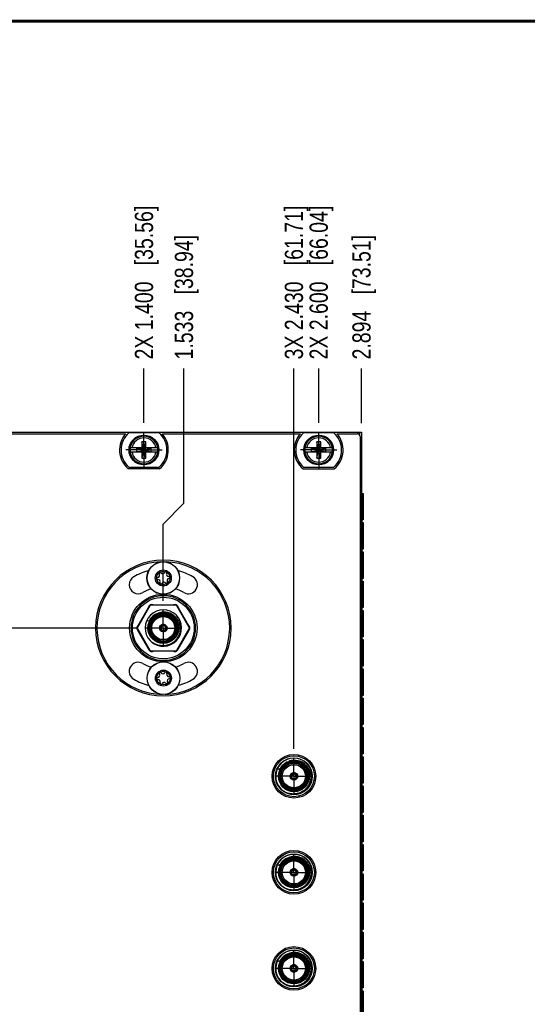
# Model space of a CAD drawing. Header units: inches. Extents: x 0.2 to 16.8, y 0.2 to 10.8.
# Tile 3 of 28: x 4.1 to 7.6, y 4 to 10.8. Entities that reach past the tile are written whole.
import ezdxf

# ---------------------------------------------------------------- set-up
doc = ezdxf.new("R2010")
doc.units = ezdxf.units.IN
doc.header["$LTSCALE"] = 0.935
doc.header["$MEASUREMENT"] = 0
doc.linetypes.add('CENTER', pattern=[0.6, 0.375, -0.075, 0.075, -0.075])
doc.layers.get('0').update_dxf_attribs({"linetype": 'CONTINUOUS'})
doc.layers.add('DEFAULT_1', color=7, linetype='CENTER')
doc.layers.add('DIMENSIONS', color=7, linetype='CONTINUOUS')
doc.styles.get("Standard").update_dxf_attribs({"font": 'txt', "width": 0.8})
doc.dimstyles.new('DIMSTYLE_2', dxfattribs={"dimtxt": 0.125, "dimasz": 0.18, "dimexe": 0.18, "dimexo": 0.0625, "dimgap": 0.09, "dimtad": 0, "dimtih": 1, "dimtoh": 1, "dimdec": 3, "dimzin": 4, "dimdsep": 46, "dimtxsty": 'STANDARD', "dimblk": '_FILLED', "dimblk1": '_FILLED', "dimblk2": '_FILLED', "dimcen": 0.09, "dimadec": 0, "dimazin": 0, "dimtfac": 1, "dimtdec": 3, "dimtofl": 0, "dimtmove": 0, "dimatfit": 3, "dimldrblk": '_FILLED', "dimfxl": 1, "dimtolj": 1, "dimtzin": 4, "dimarcsym": 0})
doc.dimstyles.new('DIMSTYLE_3', dxfattribs={"dimtxt": 0.125, "dimasz": 0.18, "dimexe": 0.18, "dimexo": 0.0625, "dimgap": 0.09, "dimtad": 0, "dimtih": 1, "dimtoh": 1, "dimdec": 3, "dimzin": 4, "dimdsep": 46, "dimtxsty": 'STANDARD', "dimblk": '_FILLED', "dimblk1": '_FILLED', "dimblk2": '_FILLED', "dimcen": 0.09, "dimadec": 0, "dimazin": 0, "dimtp": 0.01, "dimtm": 0.01, "dimtfac": 1, "dimtdec": 3, "dimtofl": 0, "dimtmove": 0, "dimatfit": 3, "dimldrblk": '_FILLED', "dimfxl": 1, "dimtolj": 1, "dimtzin": 4, "dimarcsym": 0})

# ---------------------------------------------------------------- blocks, each defined once
blk = doc.blocks.new('*D1')
at = {"layer": 'DIMENSIONS', "color": 2, "linetype": 'CONTINUOUS'}
blk.add_line((4.8757, 6.5901), (2.7988, 6.5901), dxfattribs=at)
at = {"layer": 'DIMENSIONS', "color": 2, "linetype": 'CONTINUOUS', "insert": (2.7363, 6.6526), "char_height": 0.125, "width": 1.425, "attachment_point": 3, "line_spacing_factor": 0.9}
blk.add_mtext('-1.223{\\Ftxt.shx;\\W1.000000;\\H0.125000; }[31.06]', dxfattribs=at)
blk = doc.blocks.new('_FILLED')
at = {"color": 0, "linetype": 'BYBLOCK'}
blk.add_solid([(0, 0), (-1, 0.174), (-1, -0.174)], dxfattribs=at)
blk = doc.blocks.new('*D8')
at = {"layer": 'DIMENSIONS', "color": 2, "linetype": 'CONTINUOUS'}
blk.add_line((4.9303, 8.0007), (4.9303, 8.3726), dxfattribs=at)
at = {"layer": 'DIMENSIONS', "color": 2, "linetype": 'CONTINUOUS', "insert": (4.8678, 8.4351), "char_height": 0.125, "width": 1.625, "attachment_point": 1, "rotation": 90, "line_spacing_factor": 0.9}
blk.add_mtext('2X 1.400{\\Ftxt.shx;\\W1.000000;\\H0.125000; }[35.56]', dxfattribs=at)
blk = doc.blocks.new('*D9')
at = {"layer": 'DIMENSIONS', "color": 2, "linetype": 'CONTINUOUS'}
blk.add_line((6.1303, 8.0007), (6.1303, 8.3726), dxfattribs=at)
at = {"layer": 'DIMENSIONS', "color": 2, "linetype": 'CONTINUOUS', "insert": (6.0678, 8.4351), "char_height": 0.125, "width": 1.625, "attachment_point": 1, "rotation": 90, "line_spacing_factor": 0.9}
blk.add_mtext('2X 2.600{\\Ftxt.shx;\\W1.000000;\\H0.125000; }[66.04]', dxfattribs=at)
blk = doc.blocks.new('*D11')
at = {"layer": 'DIMENSIONS', "color": 2, "linetype": 'CONTINUOUS'}
blk.add_line((5.96, 5.7596), (5.96, 8.3726), dxfattribs=at)
at = {"layer": 'DIMENSIONS', "color": 2, "linetype": 'CONTINUOUS', "insert": (5.8975, 8.4351), "char_height": 0.125, "width": 1.625, "attachment_point": 1, "rotation": 90, "line_spacing_factor": 0.9}
blk.add_mtext('3X 2.430{\\Ftxt.shx;\\W1.000000;\\H0.125000; }[61.71]', dxfattribs=at)
blk = doc.blocks.new('*D12')
at = {"layer": 'DIMENSIONS', "color": 2, "linetype": 'CONTINUOUS'}
for p, q in [((5.2048, 7.4468), (5.2048, 8.3726)), ((5.0633, 7.3042), (5.2048, 7.4468)), ((5.0633, 6.7777), (5.0633, 7.3042))]:
    blk.add_line(p, q, dxfattribs=at)
at = {"layer": 'DIMENSIONS', "color": 2, "linetype": 'CONTINUOUS', "insert": (5.1423, 8.4351), "char_height": 0.125, "width": 1.325, "attachment_point": 1, "rotation": 90, "line_spacing_factor": 0.9}
blk.add_mtext('1.533{\\Ftxt.shx;\\W1.000000;\\H0.125000; }[38.94]', dxfattribs=at)
blk = doc.blocks.new('*D13')
at = {"layer": 'DIMENSIONS', "color": 2, "linetype": 'CONTINUOUS'}
blk.add_line((6.4243, 7.9976), (6.4243, 8.3726), dxfattribs=at)
at = {"layer": 'DIMENSIONS', "color": 2, "linetype": 'CONTINUOUS', "insert": (6.3618, 8.4351), "char_height": 0.125, "width": 1.325, "attachment_point": 1, "rotation": 90, "line_spacing_factor": 0.9}
blk.add_mtext('2.894{\\Ftxt.shx;\\W1.000000;\\H0.125000; }[73.51]', dxfattribs=at)

msp = doc.modelspace()

# ---------------------------------------------------------------- linework, layer by layer
at = {"color": 6, "linetype": 'CONTINUOUS'}
for p, q in [((3.2363, 7.9351), (6.4243, 7.9351)), ((6.4243, 7.9351), (6.4243, 2.8702))]:
    msp.add_line(p, q, dxfattribs=at)
at = {"color": 7, "linetype": 'CONTINUOUS'}
for p, q in [((3.6549, 7.9251), (4.8058, 7.9251)), ((5.0341, 7.9316), (4.8266, 7.9316)), ((5.0549, 7.9251), (6.0058, 7.9251)), ((6.2341, 7.9316), (6.0266, 7.9316)), ((6.2549, 7.9251), (6.3943, 7.9251)), ((4.9166, 7.8702), (4.9166, 7.8269)), ((4.9434, 7.7592), (4.9166, 7.8702)), ((4.9441, 7.8702), (4.9166, 7.8702)), ((4.9173, 7.7592), (4.9441, 7.8702)), ((4.9441, 7.8269), (4.9441, 7.8702)), ((6.1166, 7.8702), (6.1166, 7.8269)), ((6.1434, 7.7592), (6.1166, 7.8702)), ((6.1441, 7.8702), (6.1166, 7.8702)), ((6.1173, 7.7592), (6.1441, 7.8702)), ((6.1441, 7.8269), (6.1441, 7.8702)), ((6.4143, 7.9051), (6.4143, 2.9002)), ((4.9186, 7.8269), (4.8357, 7.8269)), ((4.8357, 7.7994), (4.9186, 7.7994)), ((4.8818, 7.8014), (4.8818, 7.8248)), ((4.8818, 7.8014), (4.9789, 7.8248)), ((4.8818, 7.8248), (4.9789, 7.8014)), ((4.8818, 7.8248), (4.9186, 7.8248)), ((4.9186, 7.8014), (4.8818, 7.8014)), ((4.9166, 7.7994), (4.9166, 7.756)), ((4.9186, 7.8248), (4.9186, 7.8269)), ((4.9186, 7.8014), (4.9421, 7.8248)), ((4.9421, 7.8014), (4.9186, 7.8248)), ((4.9186, 7.7994), (4.9186, 7.8014)), ((4.9421, 7.8248), (4.9421, 7.8269)), ((5.025, 7.8269), (4.9421, 7.8269)), ((4.9789, 7.8248), (4.9421, 7.8248)), ((4.9421, 7.8014), (4.9421, 7.7994)), ((4.9421, 7.8014), (4.9789, 7.8014)), ((4.9421, 7.7994), (5.025, 7.7994)), ((4.9441, 7.756), (4.9441, 7.7994)), ((4.9789, 7.8014), (4.9789, 7.8248)), ((6.1186, 7.8269), (6.0357, 7.8269)), ((6.0357, 7.7994), (6.1186, 7.7994)), ((6.0818, 7.8014), (6.0818, 7.8248)), ((6.0818, 7.8014), (6.1789, 7.8248)), ((6.0818, 7.8248), (6.1186, 7.8248)), ((6.0818, 7.8248), (6.1789, 7.8014)), ((6.1186, 7.8014), (6.0818, 7.8014)), ((6.1166, 7.7994), (6.1166, 7.756)), ((6.1186, 7.8248), (6.1186, 7.8269)), ((6.1186, 7.8014), (6.1421, 7.8248)), ((6.1421, 7.8014), (6.1186, 7.8248)), ((6.1186, 7.7994), (6.1186, 7.8014)), ((6.1421, 7.8248), (6.1421, 7.8269)), ((6.225, 7.8269), (6.1421, 7.8269)), ((6.1789, 7.8248), (6.1421, 7.8248)), ((6.1421, 7.8014), (6.1421, 7.7994)), ((6.1421, 7.8014), (6.1789, 7.8014)), ((6.1421, 7.7994), (6.225, 7.7994)), ((6.1441, 7.756), (6.1441, 7.7994)), ((6.1789, 7.8014), (6.1789, 7.8248)), ((4.9166, 7.756), (4.9441, 7.756)), ((6.1166, 7.756), (6.1441, 7.756)), ((5.0378, 7.6846), (4.8229, 7.6846)), ((4.8266, 7.6946), (5.0341, 7.6946)), ((6.0229, 7.6846), (6.2378, 7.6846)), ((6.0266, 7.6946), (6.2341, 7.6946)), ((6.4264, 7.5151), (6.435, 7.5151)), ((6.4351, 7.5151), (6.4351, 7.3332)), ((6.427, 7.3142), (6.427, 7.3332)), ((6.4351, 7.3332), (6.427, 7.3332)), ((6.427, 7.3142), (6.435, 7.3142)), ((6.4351, 7.3142), (6.4351, 7.1322)), ((6.427, 7.1132), (6.427, 7.1322)), ((6.4351, 7.1322), (6.427, 7.1322)), ((6.427, 7.1132), (6.435, 7.1132)), ((6.4351, 7.1132), (6.4351, 6.9313)), ((6.427, 6.9123), (6.427, 6.9313)), ((6.4351, 6.9313), (6.427, 6.9313)), ((6.427, 6.9123), (6.435, 6.9123)), ((6.4351, 6.9123), (6.4351, 6.7303)), ((4.971, 6.7421), (4.8855, 6.5941)), ((4.891, 6.6085), (4.9612, 6.7302)), ((5.1488, 6.7461), (4.9779, 6.7461)), ((4.9931, 6.7486), (5.1336, 6.7486)), ((5.2412, 6.5941), (5.1557, 6.7421)), ((5.1655, 6.7302), (5.2357, 6.6085)), ((6.4351, 6.7303), (6.427, 6.7303)), ((6.427, 6.7113), (6.427, 6.7303)), ((6.427, 6.7113), (6.435, 6.7113)), ((6.4351, 6.7113), (6.4351, 6.5294)), ((4.9509, 6.6447), (4.9656, 6.6375)), ((4.8855, 6.5861), (4.971, 6.4381)), ((4.9612, 6.45), (4.891, 6.5717)), ((5.0405, 6.5815), (5.0401, 6.582)), ((5.0407, 6.5813), (5.0405, 6.5815)), ((5.0449, 6.5815), (5.0423, 6.5801)), ((5.045, 6.5774), (5.0441, 6.5769)), ((5.0447, 6.574), (5.0442, 6.5759)), ((5.0459, 6.5823), (5.0449, 6.5815)), ((5.0467, 6.5784), (5.045, 6.5774)), ((5.0469, 6.583), (5.0459, 6.5823)), ((5.0467, 6.5784), (5.0478, 6.5789)), ((5.0479, 6.5837), (5.0469, 6.583)), ((5.0478, 6.5789), (5.049, 6.5794)), ((5.049, 6.5794), (5.0497, 6.5798)), ((5.0497, 6.5798), (5.0501, 6.58)), ((5.0587, 6.6143), (5.0606, 6.6138)), ((5.0613, 6.6079), (5.0612, 6.6071)), ((5.0612, 6.6071), (5.0612, 6.6067)), ((5.0615, 6.6104), (5.0613, 6.6079)), ((5.0615, 6.6124), (5.0615, 6.6134)), ((5.0615, 6.6104), (5.0615, 6.6124)), ((5.0651, 6.6134), (5.0651, 6.6114)), ((5.0651, 6.6114), (5.0652, 6.6104)), ((5.0653, 6.6092), (5.0652, 6.6104)), ((5.0655, 6.6067), (5.0653, 6.6092)), ((5.067, 6.6142), (5.0673, 6.6142)), ((5.0673, 6.6142), (5.068, 6.6143)), ((5.0766, 6.58), (5.0789, 6.5789)), ((5.0788, 6.5837), (5.0808, 6.5823)), ((5.0789, 6.5789), (5.08, 6.5784)), ((5.0809, 6.5779), (5.08, 6.5784)), ((5.0808, 6.5823), (5.0818, 6.5815)), ((5.0826, 6.5769), (5.0809, 6.5779)), ((5.0818, 6.5815), (5.0827, 6.581)), ((5.0822, 6.5746), (5.082, 6.574)), ((5.0823, 6.5749), (5.0822, 6.5746)), ((5.0825, 6.5759), (5.0823, 6.5749)), ((5.0827, 6.581), (5.0835, 6.5806)), ((5.0835, 6.5806), (5.0844, 6.5801)), ((5.0866, 6.582), (5.0852, 6.5807)), ((5.1557, 6.4381), (5.2412, 6.5861)), ((5.2357, 6.5717), (5.1655, 6.45)), ((6.4351, 6.5294), (6.427, 6.5294)), ((6.427, 6.5104), (6.427, 6.5294)), ((6.427, 6.5104), (6.435, 6.5104)), ((6.4351, 6.5104), (6.4351, 6.3284)), ((4.9779, 6.4341), (5.1488, 6.4341)), ((5.1336, 6.4316), (4.9931, 6.4316)), ((6.4351, 6.3284), (6.427, 6.3284)), ((6.427, 6.3094), (6.427, 6.3284)), ((6.427, 6.3094), (6.435, 6.3094)), ((6.4351, 6.3094), (6.4351, 6.1275)), ((6.4351, 6.1275), (6.427, 6.1275)), ((6.427, 6.1085), (6.427, 6.1275)), ((6.427, 6.1085), (6.435, 6.1085)), ((6.4351, 6.1085), (6.4351, 5.9265)), ((6.4351, 5.9265), (6.427, 5.9265)), ((6.427, 5.9075), (6.427, 5.9265)), ((6.427, 5.9075), (6.435, 5.9075)), ((6.4351, 5.9075), (6.4351, 5.7256)), ((6.4351, 5.7256), (6.427, 5.7256)), ((6.427, 5.7066), (6.427, 5.7256)), ((6.427, 5.7066), (6.435, 5.7066)), ((6.4351, 5.7066), (6.4351, 5.5246)), ((5.8475, 5.6265), (5.8622, 5.6194)), ((5.9371, 5.5634), (5.9366, 5.564)), ((5.9373, 5.5631), (5.9371, 5.5634)), ((5.9416, 5.5632), (5.9391, 5.5618)), ((5.9415, 5.5595), (5.9407, 5.559)), ((5.9431, 5.5605), (5.9415, 5.5595)), ((5.9426, 5.564), (5.9416, 5.5632)), ((5.9448, 5.5655), (5.9426, 5.564)), ((5.9431, 5.5605), (5.9456, 5.5615)), ((5.9456, 5.5615), (5.9464, 5.5619)), ((5.9464, 5.5619), (5.9468, 5.5621)), ((5.9581, 5.5897), (5.958, 5.5887)), ((5.958, 5.5887), (5.958, 5.5884)), ((5.9584, 5.5923), (5.9581, 5.5897)), ((5.9584, 5.5942), (5.9584, 5.5951)), ((5.9584, 5.5923), (5.9584, 5.5942)), ((5.9615, 5.5923), (5.9615, 5.5951)), ((5.9617, 5.591), (5.9615, 5.5923)), ((5.9619, 5.5884), (5.9617, 5.591)), ((5.9636, 5.596), (5.964, 5.5961)), ((5.964, 5.5961), (5.9647, 5.5962)), ((5.9731, 5.5621), (5.9756, 5.561)), ((5.9754, 5.5653), (5.9751, 5.5655)), ((5.9762, 5.5647), (5.9754, 5.5653)), ((5.9756, 5.561), (5.9768, 5.5605)), ((5.9783, 5.5632), (5.9762, 5.5647)), ((5.9768, 5.5605), (5.9792, 5.559)), ((5.9783, 5.5632), (5.9792, 5.5627)), ((5.9788, 5.5564), (5.9786, 5.5558)), ((5.9789, 5.5568), (5.9788, 5.5564)), ((5.9792, 5.5627), (5.98, 5.5622)), ((5.98, 5.5622), (5.9808, 5.5618)), ((6.4351, 5.5246), (6.427, 5.5246)), ((6.427, 5.5056), (6.427, 5.5246)), ((6.427, 5.5056), (6.435, 5.5056)), ((6.4351, 5.5056), (6.4351, 5.3237)), ((6.4351, 5.3237), (6.427, 5.3237)), ((6.427, 5.3047), (6.427, 5.3237)), ((6.427, 5.3047), (6.435, 5.3047)), ((6.4351, 5.3047), (6.4351, 5.1227)), ((6.4351, 5.1227), (6.427, 5.1227)), ((6.427, 5.1037), (6.427, 5.1227)), ((6.427, 5.1037), (6.435, 5.1037)), ((6.4351, 5.1037), (6.4351, 4.9218)), ((5.8475, 4.9665), (5.8622, 4.9594)), ((5.9371, 4.9034), (5.9366, 4.904)), ((5.9373, 4.9031), (5.9371, 4.9034)), ((5.9416, 4.9032), (5.9391, 4.9018)), ((5.9415, 4.8995), (5.9407, 4.899)), ((5.9431, 4.9005), (5.9415, 4.8995)), ((5.9426, 4.904), (5.9416, 4.9032)), ((5.9448, 4.9055), (5.9426, 4.904)), ((5.9431, 4.9005), (5.9456, 4.9015)), ((5.9456, 4.9015), (5.9464, 4.9019)), ((5.9464, 4.9019), (5.9468, 4.9021)), ((5.9581, 4.9297), (5.958, 4.9287)), ((5.958, 4.9287), (5.958, 4.9284)), ((5.9584, 4.9323), (5.9581, 4.9297)), ((5.9584, 4.9342), (5.9584, 4.9351)), ((5.9584, 4.9323), (5.9584, 4.9342)), ((5.9615, 4.9323), (5.9615, 4.9351)), ((5.9617, 4.931), (5.9615, 4.9323)), ((5.9619, 4.9284), (5.9617, 4.931)), ((5.9636, 4.936), (5.964, 4.9361)), ((5.964, 4.9361), (5.9647, 4.9362)), ((5.9731, 4.9021), (5.9756, 4.901)), ((5.9754, 4.9053), (5.9751, 4.9055)), ((5.9762, 4.9047), (5.9754, 4.9053)), ((5.9756, 4.901), (5.9768, 4.9005)), ((5.9783, 4.9032), (5.9762, 4.9047)), ((5.9768, 4.9005), (5.9792, 4.899)), ((5.9783, 4.9032), (5.9792, 4.9027)), ((5.9788, 4.8964), (5.9786, 4.8958)), ((5.9789, 4.8968), (5.9788, 4.8964)), ((5.9792, 4.9027), (5.98, 4.9022)), ((5.98, 4.9022), (5.9808, 4.9018)), ((6.4351, 4.9218), (6.427, 4.9218)), ((6.427, 4.9028), (6.427, 4.9218)), ((6.427, 4.9028), (6.435, 4.9028)), ((6.4351, 4.9028), (6.4351, 4.7208)), ((6.4351, 4.7208), (6.427, 4.7208)), ((6.427, 4.7018), (6.427, 4.7208)), ((6.427, 4.7018), (6.435, 4.7018)), ((6.4351, 4.7018), (6.4351, 4.5199)), ((6.4351, 4.5199), (6.427, 4.5199)), ((6.427, 4.5009), (6.427, 4.5199)), ((6.427, 4.5009), (6.435, 4.5009)), ((6.4351, 4.5009), (6.4351, 4.3189)), ((5.8475, 4.3065), (5.8622, 4.2994)), ((5.9581, 4.2697), (5.958, 4.2687)), ((5.958, 4.2687), (5.958, 4.2684)), ((5.9584, 4.2723), (5.9581, 4.2697)), ((5.9584, 4.2742), (5.9584, 4.2751)), ((5.9584, 4.2723), (5.9584, 4.2742)), ((5.9615, 4.2723), (5.9615, 4.2751)), ((5.9617, 4.271), (5.9615, 4.2723)), ((5.9619, 4.2684), (5.9617, 4.271)), ((5.9636, 4.276), (5.964, 4.2761)), ((5.964, 4.2761), (5.9647, 4.2762)), ((6.4351, 4.3189), (6.427, 4.3189)), ((6.427, 4.2999), (6.427, 4.3189)), ((6.427, 4.2999), (6.435, 4.2999)), ((6.4351, 4.2999), (6.4351, 4.118)), ((5.9371, 4.2434), (5.9366, 4.244)), ((5.9373, 4.2431), (5.9371, 4.2434)), ((5.9416, 4.2432), (5.9391, 4.2418)), ((5.9415, 4.2395), (5.9407, 4.239)), ((5.9431, 4.2405), (5.9415, 4.2395)), ((5.9426, 4.244), (5.9416, 4.2432)), ((5.9448, 4.2455), (5.9426, 4.244)), ((5.9431, 4.2405), (5.9456, 4.2415)), ((5.9456, 4.2415), (5.9464, 4.2419)), ((5.9464, 4.2419), (5.9468, 4.2421)), ((5.9731, 4.2421), (5.9756, 4.241)), ((5.9754, 4.2453), (5.9751, 4.2455)), ((5.9762, 4.2447), (5.9754, 4.2453)), ((5.9756, 4.241), (5.9768, 4.2405)), ((5.9783, 4.2432), (5.9762, 4.2447)), ((5.9768, 4.2405), (5.9792, 4.239)), ((5.9783, 4.2432), (5.9792, 4.2427)), ((5.9788, 4.2364), (5.9786, 4.2358)), ((5.9789, 4.2368), (5.9788, 4.2364)), ((5.9792, 4.2427), (5.98, 4.2422)), ((5.98, 4.2422), (5.9808, 4.2418)), ((6.4351, 4.118), (6.427, 4.118)), ((6.427, 4.099), (6.427, 4.118)), ((6.427, 4.099), (6.435, 4.099)), ((6.4351, 4.099), (6.4351, 3.917))]:
    msp.add_line(p, q, dxfattribs=at)
at = {"color": 9, "linetype": 'CONTINUOUS'}
for p, q in [((6.4123, 7.9135), (6.4123, 7.9351)), ((6.4264, 7.5151), (6.4264, 3.5151))]:
    msp.add_line(p, q, dxfattribs=at)
at = {"color": 7, "linetype": 'CONTINUOUS', "const_width": 0.02}
msp.add_lwpolyline([(16.75, 10.7586), (0.25, 10.7586)], dxfattribs=at)
at = {"color": 7, "linetype": 'CONTINUOUS'}
for centre, radius in [((4.9303, 7.8131), 0.1025), ((6.1303, 7.8131), 0.1025), ((4.9303, 7.8131), 0.098), ((6.1303, 7.8131), 0.098), ((5.0633, 6.9339), 0.1122), ((5.0633, 6.9339), 0.055), ((5.0633, 6.9339), 0.047), ((5.0633, 6.5901), 0.106), ((5.0633, 6.5901), 0.091), ((5.0633, 6.5901), 0.081), ((5.0633, 6.5901), 0.0795), ((5.0633, 6.5901), 0.026), ((5.0643, 6.2461), 0.1122), ((5.0643, 6.2461), 0.055), ((5.0643, 6.2461), 0.047), ((5.96, 5.572), 0.15), ((5.96, 5.572), 0.106), ((5.96, 5.572), 0.091), ((5.96, 5.572), 0.081), ((5.96, 5.572), 0.0795), ((5.96, 5.572), 0.026), ((5.96, 4.912), 0.15), ((5.96, 4.912), 0.106), ((5.96, 4.912), 0.091), ((5.96, 4.912), 0.081), ((5.96, 4.912), 0.0795), ((5.96, 4.912), 0.026), ((5.96, 4.252), 0.15), ((5.96, 4.252), 0.106), ((5.96, 4.252), 0.091), ((5.96, 4.252), 0.081), ((5.96, 4.252), 0.0795), ((5.96, 4.252), 0.026)]:
    msp.add_circle(centre, radius, dxfattribs=at)
at = {"color": 9, "linetype": 'CONTINUOUS'}
for centre, radius in [((5.0633, 6.9339), 0.1115), ((5.0633, 6.5901), 0.2318), ((5.0633, 6.5901), 0.2118), ((5.0633, 6.5901), 0.102), ((5.0633, 6.5901), 0.095), ((5.0633, 6.5901), 0.089), ((5.0643, 6.2461), 0.1115), ((5.96, 5.572), 0.126), ((5.96, 5.572), 0.102), ((5.96, 5.572), 0.095), ((5.96, 5.572), 0.089), ((5.96, 4.912), 0.126), ((5.96, 4.912), 0.102), ((5.96, 4.912), 0.095), ((5.96, 4.912), 0.089), ((5.96, 4.252), 0.126), ((5.96, 4.252), 0.102), ((5.96, 4.252), 0.095), ((5.96, 4.252), 0.089)]:
    msp.add_circle(centre, radius, dxfattribs=at)
at = {"color": 6, "linetype": 'CONTINUOUS'}
for centre in [(5.96, 5.572), (5.96, 4.912), (5.96, 4.252)]:
    msp.add_circle(centre, 0.1406, dxfattribs=at)
at = {"color": 7, "linetype": 'CONTINUOUS'}
for centre, radius, start, end in [((4.9303, 7.8131), 0.1675, 138.03653, 230.09991), ((4.9303, 7.8131), 0.1575, 131.20295, 228.79705), ((4.9303, 7.8131), 0.1575, 311.20295, 48.79705), ((4.9303, 7.8131), 0.1675, 309.90009, 41.96347), ((6.1303, 7.8131), 0.1675, 138.03653, 230.09991), ((6.1303, 7.8131), 0.1575, 131.20295, 228.79705), ((6.1303, 7.8131), 0.1575, 311.20295, 48.79705), ((6.1303, 7.8131), 0.1675, 309.90009, 41.96347), ((6.3943, 7.9051), 0.02, 0, 90), ((4.9303, 7.8131), 0.0956, 171.71661, 188.28339), ((4.9303, 7.8131), 0.0956, 351.71661, 8.28339), ((6.1303, 7.8131), 0.0956, 171.71661, 188.28339), ((6.1303, 7.8131), 0.0956, 351.71661, 8.28339), ((5.0633, 6.5901), 0.4658, 180, 179.87924), ((5.0633, 6.5901), 0.4063, 104.27459, 120), ((5.0412, 6.9655), 0.00748, 35.72279, 214.27721), ((5.0594, 6.9786), 0.015, 215.72279, 334.27721), ((5.0796, 6.9689), 0.00748, 335.72279, 154.27721), ((5.1001, 6.9597), 0.015, 155.72279, 274.27721), ((5.0633, 6.5901), 0.4063, 60, 75.76832), ((4.8914, 6.8879), 0.0625, 120, 300), ((5.0249, 6.9306), 0.00748, 95.72279, 274.27721), ((5.0227, 6.9529), 0.015, 275.72279, 34.27721), ((5.0266, 6.9082), 0.015, 335.72279, 94.27721), ((5.047, 6.8989), 0.00748, 155.72279, 334.27721), ((5.0673, 6.8892), 0.015, 35.72279, 154.27721), ((5.0855, 6.9023), 0.00748, 215.72279, 34.27721), ((5.104, 6.9149), 0.015, 95.72279, 214.27721), ((5.1018, 6.9373), 0.00748, 275.72279, 94.27721), ((5.2352, 6.8879), 0.0625, 240, 60), ((5.0633, 6.5901), 0.2813, 107.12866, 120), ((5.0633, 6.5901), 0.2813, 60, 72.82148), ((5.0633, 6.5901), 0.2218, 180, 179.68785), ((5.0633, 6.5901), 0.125, 228.15232, 223.51898), ((4.9827, 6.7298), 0.0215, 61.08909, 178.91091), ((4.9779, 6.7381), 0.008, 90, 150), ((5.0671, 6.5912), 0.1089, 91.9457, 111.26088), ((5.0671, 6.5891), 0.111, 58.90558, 91.93037), ((5.144, 6.7298), 0.0215, 1.08909, 118.91091), ((5.1488, 6.7381), 0.008, 30, 90), ((5.0665, 6.5879), 0.1123, 53.65824, 58.94612), ((4.9021, 6.5901), 0.0215, 121.08909, 238.91091), ((4.8924, 6.5901), 0.008, 150, 210), ((5.0625, 6.5902), 0.0239, 177.97778, 179.92596), ((5.0631, 6.5902), 0.0246, 159.82045, 177.91673), ((5.0633, 6.5901), 0.0233, 94.42707, 205.57293), ((5.0636, 6.59), 0.025, 140.17661, 159.82339), ((5.0633, 6.5901), 0.0245, 203.74957, 221.75179), ((5.0633, 6.5901), 0.0204, 95.09348, 204.90652), ((5.0633, 6.5901), 0.0233, 214.42707, 325.57293), ((5.0625, 6.5888), 0.0232, 220.73641, 225.79006), ((5.0633, 6.5901), 0.0195, 204.40133, 214.95239), ((5.0632, 6.5895), 0.0242, 225.83233, 245.15471), ((5.0633, 6.5901), 0.0167, 97.51993, 202.48007), ((5.0633, 6.5901), 0.0204, 215.09348, 324.90652), ((5.0633, 6.5901), 0.0167, 217.52008, 322.47992), ((5.0627, 6.591), 0.0238, 105.18821, 120.07048), ((5.0624, 6.592), 0.0227, 100.7326, 105.12191), ((5.0633, 6.5901), 0.0245, 78.02576, 101.97424), ((5.0633, 6.5901), 0.0195, 85.04761, 94.94787), ((5.0633, 6.5901), 0.0233, 334.42707, 85.57293), ((5.0633, 6.5901), 0.0204, 335.09347, 84.90653), ((5.0633, 6.5901), 0.0167, 337.52008, 82.47992), ((5.0642, 6.592), 0.0227, 74.87812, 79.2674), ((5.0639, 6.591), 0.0238, 59.92952, 74.81181), ((5.0635, 6.5895), 0.0241, 294.8295, 314.18345), ((5.0633, 6.5901), 0.0195, 324.40133, 334.95239), ((5.0642, 6.5888), 0.0232, 314.20994, 319.26359), ((5.0633, 6.5901), 0.0245, 318.24822, 341.91478), ((5.0631, 6.59), 0.025, 20.17661, 39.82339), ((5.0653, 6.59), 0.0228, 340.73253, 345.14408), ((5.0644, 6.5902), 0.0238, 345.19617, 0.07198), ((5.2246, 6.5901), 0.0215, 301.08909, 58.91091), ((5.2342, 6.5901), 0.008, 330, 30), ((4.9827, 6.4504), 0.0215, 181.08909, 298.91091), ((4.9779, 6.4421), 0.008, 210, 270), ((5.144, 6.4504), 0.0215, 241.08909, 358.91091), ((5.1488, 6.4421), 0.008, 270, 330), ((4.8914, 6.2924), 0.0625, 60, 240), ((5.0633, 6.5901), 0.2813, 240, 253.02286), ((5.0633, 6.5901), 0.2813, 287.24358, 300), ((5.2352, 6.2924), 0.0625, 300, 120), ((5.0633, 6.5901), 0.4063, 240, 255.91471), ((5.0259, 6.2427), 0.00748, 95.72279, 274.27721), ((5.0237, 6.2651), 0.015, 275.72279, 34.27721), ((5.0276, 6.2204), 0.015, 335.72279, 94.27721), ((5.0422, 6.2777), 0.00748, 35.72279, 214.27721), ((5.0604, 6.2908), 0.015, 215.72279, 334.27721), ((5.0806, 6.2811), 0.00748, 335.72279, 154.27721), ((5.1011, 6.2718), 0.015, 155.72279, 274.27721), ((5.105, 6.2271), 0.015, 95.72279, 214.27721), ((5.1028, 6.2495), 0.00748, 275.72279, 94.27721), ((5.0633, 6.5901), 0.4063, 284.47805, 300), ((5.048, 6.2111), 0.00748, 155.72279, 334.27721), ((5.0683, 6.2014), 0.015, 35.72279, 154.27721), ((5.0865, 6.2145), 0.00748, 215.72279, 34.27721), ((5.96, 5.572), 0.125, 225.00451, 223.87749), ((5.9637, 5.5731), 0.1088, 91.95807, 111.24759), ((5.9637, 5.5709), 0.111, 61.74191, 91.92509), ((5.9628, 5.5695), 0.1127, 46.72431, 61.716), ((5.96, 5.572), 0.0245, 197.67298, 222.1421), ((5.96, 5.572), 0.0232, 93.86888, 206.13112), ((5.96, 5.572), 0.0204, 94.4295, 205.5705), ((5.96, 5.572), 0.0232, 213.86888, 326.13112), ((5.959, 5.5705), 0.023, 220.95699, 225.6918), ((5.96, 5.572), 0.0195, 205.00664, 214.89606), ((5.9597, 5.5713), 0.0241, 225.7533, 245.24742), ((5.96, 5.572), 0.0204, 214.4295, 325.5705), ((5.96, 5.572), 0.0165, 96.87056, 203.12944), ((5.96, 5.572), 0.0165, 216.87075, 323.12925), ((5.9589, 5.5741), 0.0224, 100.95348, 104.9994), ((5.96, 5.572), 0.0245, 77.61418, 102.38582), ((5.96, 5.572), 0.0195, 85.10528, 94.94216), ((5.96, 5.572), 0.0232, 333.86888, 86.13112), ((5.96, 5.572), 0.0204, 334.4295, 85.5705), ((5.96, 5.572), 0.0165, 336.87056, 83.12944), ((5.961, 5.5741), 0.0224, 75.0006, 79.04652), ((5.9602, 5.5712), 0.024, 294.72534, 314.27394), ((5.96, 5.572), 0.0195, 325.01772, 334.89634), ((5.9609, 5.5705), 0.023, 314.3082, 319.04301), ((5.96, 5.572), 0.0245, 317.8579, 342.32702), ((5.9622, 5.5718), 0.0225, 340.95358, 345.04868), ((5.9623, 5.5682), 0.1136, 1.89757, 2.70519), ((5.96, 4.912), 0.125, 225.00451, 223.87749), ((5.9637, 4.9131), 0.1088, 91.95807, 111.24759), ((5.9637, 4.9109), 0.111, 61.74191, 91.92509), ((5.9628, 4.9095), 0.1127, 46.72431, 61.716), ((5.96, 4.912), 0.0245, 197.67298, 222.1421), ((5.96, 4.912), 0.0232, 93.86888, 206.13112), ((5.96, 4.912), 0.0204, 94.4295, 205.5705), ((5.96, 4.912), 0.0232, 213.86888, 326.13112), ((5.959, 4.9105), 0.023, 220.95699, 225.6918), ((5.96, 4.912), 0.0195, 205.00664, 214.89606), ((5.9597, 4.9113), 0.0241, 225.7533, 245.24742), ((5.96, 4.912), 0.0204, 214.4295, 325.5705), ((5.96, 4.912), 0.0165, 96.87056, 203.12944), ((5.96, 4.912), 0.0165, 216.87075, 323.12925), ((5.9589, 4.9141), 0.0224, 100.95348, 104.9994), ((5.96, 4.912), 0.0245, 77.61418, 102.38582), ((5.96, 4.912), 0.0195, 85.10528, 94.94216), ((5.96, 4.912), 0.0232, 333.86888, 86.13112), ((5.96, 4.912), 0.0204, 334.4295, 85.5705), ((5.96, 4.912), 0.0165, 336.87056, 83.12944), ((5.961, 4.9141), 0.0224, 75.0006, 79.04652), ((5.9602, 4.9112), 0.024, 294.72534, 314.27394), ((5.96, 4.912), 0.0195, 325.01772, 334.89634), ((5.9609, 4.9105), 0.023, 314.3082, 319.04301), ((5.96, 4.912), 0.0245, 317.8579, 342.32702), ((5.9622, 4.9118), 0.0225, 340.95358, 345.04868), ((5.9623, 4.9082), 0.1136, 1.89757, 2.70519), ((5.96, 4.252), 0.125, 225.00451, 223.87749), ((5.9637, 4.2531), 0.1088, 91.95807, 111.24759), ((5.9637, 4.2509), 0.111, 61.74191, 91.92509), ((5.9628, 4.2495), 0.1127, 46.72431, 61.716), ((5.96, 4.252), 0.0232, 93.86888, 206.13112), ((5.96, 4.252), 0.0204, 94.4295, 205.5705), ((5.96, 4.252), 0.0165, 96.87056, 203.12944), ((5.9589, 4.2541), 0.0224, 100.95348, 104.9994), ((5.96, 4.252), 0.0245, 77.61418, 102.38582), ((5.96, 4.252), 0.0195, 85.10528, 94.94216), ((5.96, 4.252), 0.0232, 333.86888, 86.13112), ((5.96, 4.252), 0.0204, 334.4295, 85.5705), ((5.96, 4.252), 0.0165, 336.87056, 83.12944), ((5.961, 4.2541), 0.0224, 75.0006, 79.04652), ((5.96, 4.252), 0.0245, 197.67298, 222.1421), ((5.96, 4.252), 0.0232, 213.86888, 326.13112), ((5.959, 4.2505), 0.023, 220.95699, 225.6918), ((5.96, 4.252), 0.0195, 205.00664, 214.89606), ((5.9597, 4.2513), 0.0241, 225.7533, 245.24742), ((5.96, 4.252), 0.0204, 214.4295, 325.5705), ((5.96, 4.252), 0.0165, 216.87075, 323.12925), ((5.9602, 4.2512), 0.024, 294.72534, 314.27394), ((5.96, 4.252), 0.0195, 325.01772, 334.89634), ((5.9609, 4.2505), 0.023, 314.3082, 319.04301), ((5.96, 4.252), 0.0245, 317.8579, 342.32702), ((5.9622, 4.2518), 0.0225, 340.95358, 345.04868), ((5.9623, 4.2482), 0.1136, 1.89757, 2.70519)]:
    msp.add_arc(centre, radius, start, end, dxfattribs=at)
at = {"color": 9, "linetype": 'CONTINUOUS'}
for centre, radius, start, end in [((4.9303, 7.8131), 0.0947, 8.36374, 171.63626), ((4.9303, 7.8131), 0.0832, 9.53359, 170.46641), ((6.1303, 7.8131), 0.0947, 8.36374, 171.63626), ((6.1303, 7.8131), 0.0832, 9.53359, 170.46641), ((4.9303, 7.8131), 0.0947, 188.36374, 351.63626), ((4.9303, 7.8131), 0.0832, 189.53359, 350.46641), ((6.1303, 7.8131), 0.0947, 188.36374, 351.63626), ((6.1303, 7.8131), 0.0832, 189.53359, 350.46641), ((5.0633, 6.5901), 0.4558, 92.40212, 268.96277), ((5.0633, 6.5901), 0.4558, 271.51897, 87.64209), ((5.0635, 6.59), 0.1088, 139.75568, 155.19127), ((5.0625, 6.5909), 0.1075, 137.16556, 139.75344), ((5.0629, 6.5905), 0.108, 138.7869, 139.74746), ((5.0634, 6.5901), 0.1086, 114.87228, 138.7857), ((5.9602, 5.5718), 0.1088, 139.7552, 155.1881), ((5.9591, 5.5728), 0.1075, 137.16554, 139.75294), ((5.9595, 5.5723), 0.108, 138.78654, 139.74698), ((5.96, 5.572), 0.1086, 114.89913, 138.78526), ((5.96, 4.912), 0.1086, 114.89913, 138.78526), ((5.9602, 4.9118), 0.1088, 139.7552, 155.1881), ((5.9591, 4.9128), 0.1075, 137.16554, 139.75294), ((5.9595, 4.9123), 0.108, 138.78654, 139.74698), ((5.96, 4.252), 0.1086, 114.89913, 138.78526), ((5.9602, 4.2518), 0.1088, 139.7552, 155.1881), ((5.9591, 4.2528), 0.1075, 137.16554, 139.75294), ((5.9595, 4.2523), 0.108, 138.78654, 139.74698)]:
    msp.add_arc(centre, radius, start, end, dxfattribs=at)
at = {"color": 7, "linetype": 'CONTINUOUS'}
for points, knots in [([(4.9656, 6.6375), (4.9679, 6.6414), (4.9716, 6.6471), (4.977, 6.6544), (4.9799, 6.658), (4.9813, 6.6597)], [0, 0, 0, 0, 0.499607, 0.749772, 1, 1, 1, 1]), ([(4.9813, 6.6597), (4.9829, 6.6615), (4.9861, 6.6651), (4.9912, 6.6701), (4.9966, 6.6748), (5.0042, 6.6806), (5.0144, 6.6869), (5.0231, 6.6909), (5.0276, 6.6927)], [0, 0, 0, 0, 0.124933, 0.249845, 0.374835, 0.499923, 0.750133, 1, 1, 1, 1]), ([(5.133, 6.6784), (5.1379, 6.6748), (5.1447, 6.6688), (5.1529, 6.6599), (5.1602, 6.6503), (5.168, 6.6373), (5.1735, 6.6232), (5.1766, 6.6115), (5.1788, 6.5996), (5.1796, 6.5875), (5.1789, 6.5754), (5.1773, 6.5635), (5.1743, 6.5517), (5.17, 6.5404), (5.1648, 6.5295), (5.1584, 6.5192), (5.1509, 6.5097), (5.1447, 6.5031), (5.1381, 6.4969), (5.1309, 6.4913), (5.1234, 6.4862), (5.1156, 6.4817), (5.1074, 6.4779), (5.0961, 6.4735), (5.0814, 6.4697), (5.0694, 6.4684), (5.0633, 6.4682)], [0, 0, 0, 0, 0.06248, 0.093742, 0.125003, 0.187479, 0.249956, 0.28122, 0.312481, 0.374957, 0.406218, 0.437479, 0.499958, 0.531221, 0.562481, 0.624957, 0.656219, 0.687482, 0.718746, 0.750007, 0.78126, 0.812511, 0.843769, 0.87504, 0.93758, 1, 1, 1, 1]), ([(5.0398, 6.5825), (5.0396, 6.5831), (5.0389, 6.5856), (5.0385, 6.5883), (5.0385, 6.5902)], [0, 0, 0, 0, 0.249675, 1, 1, 1, 1]), ([(5.0443, 6.606), (5.0452, 6.6071), (5.0473, 6.6092), (5.0496, 6.6108), (5.0508, 6.6115)], [0, 0, 0, 0, 0.499894, 1, 1, 1, 1]), ([(5.0633, 6.5653), (5.0616, 6.5653), (5.058, 6.5657), (5.0546, 6.5668), (5.053, 6.5676)], [0, 0, 0, 0, 0.499852, 1, 1, 1, 1]), ([(5.0737, 6.5676), (5.0721, 6.5668), (5.0687, 6.5657), (5.0651, 6.5653), (5.0633, 6.5653)], [0, 0, 0, 0, 0.500148, 1, 1, 1, 1]), ([(5.0758, 6.6115), (5.0771, 6.6108), (5.0794, 6.6092), (5.0814, 6.6071), (5.0824, 6.606)], [0, 0, 0, 0, 0.500106, 1, 1, 1, 1]), ([(5.0866, 6.5986), (5.0871, 6.5973), (5.0879, 6.5945), (5.0881, 6.5917), (5.0881, 6.5902)], [0, 0, 0, 0, 0.499889, 1, 1, 1, 1]), ([(5.0633, 6.4682), (5.055, 6.4679), (5.0424, 6.4689), (5.0261, 6.4726), (5.0142, 6.4766), (5.0028, 6.4818), (4.9884, 6.4903), (4.9785, 6.4982), (4.9726, 6.5041)], [0, 0, 0, 0, 0.249747, 0.374925, 0.499997, 0.625066, 0.750234, 1, 1, 1, 1]), ([(5.8622, 5.6194), (5.8646, 5.6233), (5.8683, 5.629), (5.8736, 5.6363), (5.8765, 5.6398), (5.8779, 5.6416)], [0, 0, 0, 0, 0.499607, 0.749772, 1, 1, 1, 1]), ([(5.8779, 5.6416), (5.8795, 5.6434), (5.8827, 5.647), (5.8878, 5.652), (5.8932, 5.6567), (5.9009, 5.6624), (5.911, 5.6688), (5.9197, 5.6728), (5.9242, 5.6745)], [0, 0, 0, 0, 0.124935, 0.249848, 0.374838, 0.499925, 0.750133, 1, 1, 1, 1]), ([(6.0401, 5.6515), (6.0454, 5.6465), (6.0527, 5.6382), (6.0606, 5.6259), (6.0674, 5.6128), (6.0734, 5.5955), (6.0755, 5.5809), (6.0758, 5.5736)], [0, 0, 0, 0, 0.249931, 0.374997, 0.500062, 0.75011, 1, 1, 1, 1]), ([(5.9351, 5.5721), (5.9351, 5.5736), (5.9354, 5.5764), (5.9361, 5.5792), (5.9366, 5.5805)], [0, 0, 0, 0, 0.500101, 1, 1, 1, 1]), ([(5.9364, 5.5645), (5.9362, 5.5651), (5.9354, 5.5676), (5.9351, 5.5702), (5.9351, 5.5721)], [0, 0, 0, 0, 0.249671, 1, 1, 1, 1]), ([(5.9366, 5.5805), (5.9376, 5.5832), (5.9405, 5.5882), (5.9449, 5.592), (5.9474, 5.5934)], [0, 0, 0, 0, 0.500004, 1, 1, 1, 1]), ([(5.9413, 5.5558), (5.9413, 5.5561), (5.941, 5.5566), (5.9409, 5.5573), (5.9408, 5.5577), (5.9408, 5.5579)], [0, 0, 0, 0, 0.485929, 0.738363, 1, 1, 1, 1]), ([(5.9474, 5.5934), (5.9478, 5.5937), (5.9497, 5.5947), (5.9516, 5.5954), (5.9531, 5.5958)], [0, 0, 0, 0, 0.250501, 1, 1, 1, 1]), ([(5.9703, 5.5494), (5.9687, 5.5486), (5.9653, 5.5475), (5.96, 5.5469), (5.9546, 5.5475), (5.9512, 5.5486), (5.9496, 5.5494)], [0, 0, 0, 0, 0.250062, 0.5, 0.749938, 1, 1, 1, 1]), ([(5.9552, 5.5962), (5.9556, 5.5961), (5.9561, 5.5961), (5.9568, 5.5958), (5.9572, 5.5957), (5.9573, 5.5956)], [0, 0, 0, 0, 0.485929, 0.738363, 1, 1, 1, 1]), ([(6.0759, 5.572), (6.0761, 5.5642), (6.0753, 5.5525), (6.0719, 5.5373), (6.0683, 5.5261), (6.0636, 5.5155), (6.0559, 5.5019), (6.0438, 5.4865), (6.0289, 5.4738), (6.0158, 5.4654), (6.0053, 5.4602), (5.9944, 5.456), (5.9794, 5.4518), (5.9677, 5.4503), (5.96, 5.4501)], [0, 0, 0, 0, 0.124875, 0.187469, 0.250016, 0.312534, 0.375053, 0.499991, 0.624923, 0.687444, 0.749966, 0.812516, 0.875107, 1, 1, 1, 1]), ([(5.9668, 5.5958), (5.9683, 5.5954), (5.9703, 5.5947), (5.9721, 5.5937), (5.9725, 5.5934)], [0, 0, 0, 0, 0.749499, 1, 1, 1, 1]), ([(5.9725, 5.5934), (5.975, 5.592), (5.9794, 5.5882), (5.9823, 5.5832), (5.9833, 5.5805)], [0, 0, 0, 0, 0.499996, 1, 1, 1, 1]), ([(5.9833, 5.564), (5.983, 5.5637), (5.9827, 5.5632), (5.9822, 5.5628), (5.9819, 5.5625), (5.9817, 5.5624)], [0, 0, 0, 0, 0.485929, 0.738363, 1, 1, 1, 1]), ([(5.9833, 5.5805), (5.9838, 5.5792), (5.9845, 5.5764), (5.9848, 5.5736), (5.9848, 5.5721)], [0, 0, 0, 0, 0.499899, 1, 1, 1, 1]), ([(5.9848, 5.5721), (5.9848, 5.5716), (5.9847, 5.5696), (5.9844, 5.5675), (5.984, 5.566)], [0, 0, 0, 0, 0.250496, 1, 1, 1, 1]), ([(5.96, 5.4501), (5.9517, 5.4498), (5.9392, 5.4507), (5.9231, 5.4543), (5.9113, 5.4583), (5.8999, 5.4634), (5.8856, 5.4717), (5.8758, 5.4795), (5.8699, 5.4853)], [0, 0, 0, 0, 0.249762, 0.374933, 0.499997, 0.625067, 0.750239, 1, 1, 1, 1]), ([(5.8779, 4.9816), (5.8795, 4.9834), (5.8827, 4.987), (5.8878, 4.992), (5.8932, 4.9967), (5.9009, 5.0024), (5.911, 5.0088), (5.9197, 5.0128), (5.9242, 5.0145)], [0, 0, 0, 0, 0.124935, 0.249848, 0.374838, 0.499925, 0.750133, 1, 1, 1, 1]), ([(5.8622, 4.9594), (5.8646, 4.9633), (5.8683, 4.969), (5.8736, 4.9763), (5.8765, 4.9798), (5.8779, 4.9816)], [0, 0, 0, 0, 0.499607, 0.749772, 1, 1, 1, 1]), ([(6.0401, 4.9915), (6.0454, 4.9865), (6.0527, 4.9782), (6.0606, 4.9659), (6.0674, 4.9528), (6.0734, 4.9355), (6.0755, 4.9209), (6.0758, 4.9136)], [0, 0, 0, 0, 0.249931, 0.374997, 0.500062, 0.75011, 1, 1, 1, 1]), ([(5.9351, 4.9121), (5.9351, 4.9136), (5.9354, 4.9164), (5.9361, 4.9192), (5.9366, 4.9205)], [0, 0, 0, 0, 0.500101, 1, 1, 1, 1]), ([(5.9364, 4.9045), (5.9362, 4.9051), (5.9354, 4.9076), (5.9351, 4.9102), (5.9351, 4.9121)], [0, 0, 0, 0, 0.249671, 1, 1, 1, 1]), ([(5.9366, 4.9205), (5.9376, 4.9232), (5.9405, 4.9282), (5.9449, 4.932), (5.9474, 4.9334)], [0, 0, 0, 0, 0.500004, 1, 1, 1, 1]), ([(5.9413, 4.8958), (5.9413, 4.8961), (5.941, 4.8966), (5.9409, 4.8973), (5.9408, 4.8977), (5.9408, 4.8979)], [0, 0, 0, 0, 0.485929, 0.738363, 1, 1, 1, 1]), ([(5.9474, 4.9334), (5.9478, 4.9337), (5.9497, 4.9347), (5.9516, 4.9354), (5.9531, 4.9358)], [0, 0, 0, 0, 0.250501, 1, 1, 1, 1]), ([(5.9703, 4.8894), (5.9687, 4.8886), (5.9653, 4.8875), (5.96, 4.8869), (5.9546, 4.8875), (5.9512, 4.8886), (5.9496, 4.8894)], [0, 0, 0, 0, 0.250062, 0.5, 0.749938, 1, 1, 1, 1]), ([(5.9552, 4.9362), (5.9556, 4.9361), (5.9561, 4.9361), (5.9568, 4.9358), (5.9572, 4.9357), (5.9573, 4.9356)], [0, 0, 0, 0, 0.485929, 0.738363, 1, 1, 1, 1]), ([(6.0759, 4.912), (6.0761, 4.9042), (6.0753, 4.8925), (6.0719, 4.8773), (6.0683, 4.8661), (6.0636, 4.8555), (6.0559, 4.8419), (6.0438, 4.8265), (6.0289, 4.8138), (6.0158, 4.8054), (6.0053, 4.8002), (5.9944, 4.796), (5.9794, 4.7918), (5.9677, 4.7903), (5.96, 4.7901)], [0, 0, 0, 0, 0.124875, 0.187469, 0.250016, 0.312534, 0.375053, 0.499991, 0.624923, 0.687444, 0.749966, 0.812516, 0.875107, 1, 1, 1, 1]), ([(5.9668, 4.9358), (5.9683, 4.9354), (5.9703, 4.9347), (5.9721, 4.9337), (5.9725, 4.9334)], [0, 0, 0, 0, 0.749499, 1, 1, 1, 1]), ([(5.9725, 4.9334), (5.975, 4.932), (5.9794, 4.9282), (5.9823, 4.9232), (5.9833, 4.9205)], [0, 0, 0, 0, 0.499996, 1, 1, 1, 1]), ([(5.9833, 4.904), (5.983, 4.9037), (5.9827, 4.9032), (5.9822, 4.9028), (5.9819, 4.9025), (5.9817, 4.9024)], [0, 0, 0, 0, 0.485929, 0.738363, 1, 1, 1, 1]), ([(5.9833, 4.9205), (5.9838, 4.9192), (5.9845, 4.9164), (5.9848, 4.9136), (5.9848, 4.9121)], [0, 0, 0, 0, 0.499899, 1, 1, 1, 1]), ([(5.9848, 4.9121), (5.9848, 4.9116), (5.9847, 4.9096), (5.9844, 4.9075), (5.984, 4.906)], [0, 0, 0, 0, 0.250496, 1, 1, 1, 1]), ([(5.96, 4.7901), (5.9517, 4.7898), (5.9392, 4.7907), (5.9231, 4.7943), (5.9113, 4.7983), (5.8999, 4.8034), (5.8856, 4.8117), (5.8758, 4.8195), (5.8699, 4.8253)], [0, 0, 0, 0, 0.249762, 0.374933, 0.499997, 0.625067, 0.750239, 1, 1, 1, 1]), ([(5.8779, 4.3216), (5.8795, 4.3234), (5.8827, 4.327), (5.8878, 4.332), (5.8932, 4.3367), (5.9009, 4.3424), (5.911, 4.3488), (5.9197, 4.3528), (5.9242, 4.3545)], [0, 0, 0, 0, 0.124935, 0.249848, 0.374838, 0.499925, 0.750133, 1, 1, 1, 1]), ([(6.0401, 4.3315), (6.0454, 4.3265), (6.0527, 4.3182), (6.0606, 4.3059), (6.0674, 4.2928), (6.0734, 4.2755), (6.0755, 4.2609), (6.0758, 4.2536)], [0, 0, 0, 0, 0.249931, 0.374997, 0.500062, 0.75011, 1, 1, 1, 1]), ([(5.8622, 4.2994), (5.8646, 4.3033), (5.8683, 4.309), (5.8736, 4.3163), (5.8765, 4.3198), (5.8779, 4.3216)], [0, 0, 0, 0, 0.499607, 0.749772, 1, 1, 1, 1]), ([(5.9366, 4.2605), (5.9376, 4.2632), (5.9405, 4.2682), (5.9449, 4.272), (5.9474, 4.2734)], [0, 0, 0, 0, 0.500004, 1, 1, 1, 1]), ([(5.9474, 4.2734), (5.9478, 4.2737), (5.9497, 4.2747), (5.9516, 4.2754), (5.9531, 4.2758)], [0, 0, 0, 0, 0.250501, 1, 1, 1, 1]), ([(5.9552, 4.2762), (5.9556, 4.2761), (5.9561, 4.2761), (5.9568, 4.2758), (5.9572, 4.2757), (5.9573, 4.2756)], [0, 0, 0, 0, 0.485929, 0.738363, 1, 1, 1, 1]), ([(5.9668, 4.2758), (5.9683, 4.2754), (5.9703, 4.2747), (5.9721, 4.2737), (5.9725, 4.2734)], [0, 0, 0, 0, 0.749499, 1, 1, 1, 1]), ([(5.9725, 4.2734), (5.975, 4.272), (5.9794, 4.2682), (5.9823, 4.2632), (5.9833, 4.2605)], [0, 0, 0, 0, 0.499996, 1, 1, 1, 1]), ([(5.9351, 4.2521), (5.9351, 4.2536), (5.9354, 4.2564), (5.9361, 4.2592), (5.9366, 4.2605)], [0, 0, 0, 0, 0.500101, 1, 1, 1, 1]), ([(5.9364, 4.2445), (5.9362, 4.2451), (5.9354, 4.2476), (5.9351, 4.2502), (5.9351, 4.2521)], [0, 0, 0, 0, 0.249671, 1, 1, 1, 1]), ([(5.9413, 4.2358), (5.9413, 4.2361), (5.941, 4.2366), (5.9409, 4.2373), (5.9408, 4.2377), (5.9408, 4.2379)], [0, 0, 0, 0, 0.485929, 0.738363, 1, 1, 1, 1]), ([(5.9703, 4.2294), (5.9687, 4.2286), (5.9653, 4.2275), (5.96, 4.2269), (5.9546, 4.2275), (5.9512, 4.2286), (5.9496, 4.2294)], [0, 0, 0, 0, 0.250062, 0.5, 0.749938, 1, 1, 1, 1]), ([(6.0759, 4.252), (6.0761, 4.2442), (6.0753, 4.2325), (6.0719, 4.2173), (6.0683, 4.2061), (6.0636, 4.1955), (6.0559, 4.1819), (6.0438, 4.1665), (6.0289, 4.1538), (6.0158, 4.1454), (6.0053, 4.1402), (5.9944, 4.136), (5.9794, 4.1318), (5.9677, 4.1303), (5.96, 4.1301)], [0, 0, 0, 0, 0.124875, 0.187469, 0.250016, 0.312534, 0.375053, 0.499991, 0.624923, 0.687444, 0.749966, 0.812516, 0.875107, 1, 1, 1, 1]), ([(5.9833, 4.244), (5.983, 4.2437), (5.9827, 4.2432), (5.9822, 4.2428), (5.9819, 4.2425), (5.9817, 4.2424)], [0, 0, 0, 0, 0.485929, 0.738363, 1, 1, 1, 1]), ([(5.9833, 4.2605), (5.9838, 4.2592), (5.9845, 4.2564), (5.9848, 4.2536), (5.9848, 4.2521)], [0, 0, 0, 0, 0.499899, 1, 1, 1, 1]), ([(5.9848, 4.2521), (5.9848, 4.2516), (5.9847, 4.2496), (5.9844, 4.2475), (5.984, 4.246)], [0, 0, 0, 0, 0.250496, 1, 1, 1, 1]), ([(5.96, 4.1301), (5.9517, 4.1298), (5.9392, 4.1307), (5.9231, 4.1343), (5.9113, 4.1383), (5.8999, 4.1434), (5.8856, 4.1517), (5.8758, 4.1595), (5.8699, 4.1653)], [0, 0, 0, 0, 0.249762, 0.374933, 0.499997, 0.625067, 0.750239, 1, 1, 1, 1])]:
    msp.add_open_spline(points, degree=3, knots=knots, dxfattribs=at)
at = {"layer": 'DEFAULT_1', "color": 7, "linetype": 'CENTER'}
for p, q in [((4.9303, 7.8131), (4.9303, 7.9382)), ((6.1303, 7.8131), (6.1303, 7.9382)), ((4.9303, 7.8131), (4.8052, 7.8131)), ((4.9303, 7.8131), (4.9303, 7.688)), ((4.9303, 7.8131), (5.0554, 7.8131)), ((6.1303, 7.8131), (6.0052, 7.8131)), ((6.1303, 7.8131), (6.1303, 7.688)), ((6.1303, 7.8131), (6.2554, 7.8131)), ((5.0633, 6.5901), (5.0633, 6.7152)), ((5.0633, 6.5901), (4.9382, 6.5901)), ((5.0633, 6.5901), (5.0633, 6.465)), ((5.0633, 6.5901), (5.1884, 6.5901)), ((5.96, 5.572), (5.96, 5.6971)), ((5.96, 5.572), (5.8349, 5.572)), ((5.96, 5.572), (6.0851, 5.572)), ((5.96, 5.572), (5.96, 5.4469)), ((5.96, 4.912), (5.96, 5.0371)), ((5.96, 4.912), (5.8349, 4.912)), ((5.96, 4.912), (6.0851, 4.912)), ((5.96, 4.912), (5.96, 4.7869)), ((5.96, 4.252), (5.96, 4.3771)), ((5.96, 4.252), (5.8349, 4.252)), ((5.96, 4.252), (6.0851, 4.252)), ((5.96, 4.252), (5.96, 4.1269))]:
    msp.add_line(p, q, dxfattribs=at)

# ---------------------------------------------------------------- dimensions: what is measured, and where the dimension line sits
at = {"layer": 'DIMENSIONS', "color": 2, "linetype": 'CONTINUOUS'}
for feature_location, offset, dtype, origin, text, dimstyle, picture, middle in [((4.9303, 8.0007), (0, 0.3719), 1, (3.5303, 7.9382), '2X <>', 'DIMSTYLE_3', '*D8', (4.9303, 9.2476)), ((6.1303, 8.0007), (0, 0.3719), 1, (3.5303, 7.9382), '2X <>', 'DIMSTYLE_3', '*D9', (6.1303, 9.2476)), ((5.96, 5.7596), (0, 2.6131), 1, (3.5303, 7.9382), '3X <>', 'DIMSTYLE_3', '*D11', (5.96, 9.2476)), ((4.8757, 6.5901), (-2.0769, 0), 0, (3.4052, 7.8131), '-<>', 'DIMSTYLE_2', '*D1', (1.7738, 6.5901))]:
    dim = msp.add_ordinate_dim(feature_location=feature_location, offset=offset, dtype=dtype, origin=origin, text=text, dimstyle=dimstyle, dxfattribs=at)
    dim.commit()
    dim.dimension.update_dxf_attribs({"geometry": picture, "text_midpoint": middle})
for feature_location, offset, dtype, origin, picture, middle in [((5.06334, 6.77773), (0.1415, 1.59491), 0, (3.53034, 7.93824), '*D12', (5.20484, 9.09764)), ((6.4243, 7.9976), (0, 0.375), 1, (3.5303, 7.9382), '*D13', (6.4243, 9.0976))]:
    dim = msp.add_ordinate_dim(feature_location=feature_location, offset=offset, dtype=dtype, origin=origin, dimstyle='DIMSTYLE_3', dxfattribs=at)
    dim.commit()
    dim.dimension.update_dxf_attribs({"geometry": picture, "text_midpoint": middle})

doc.saveas('drawing.dxf')
